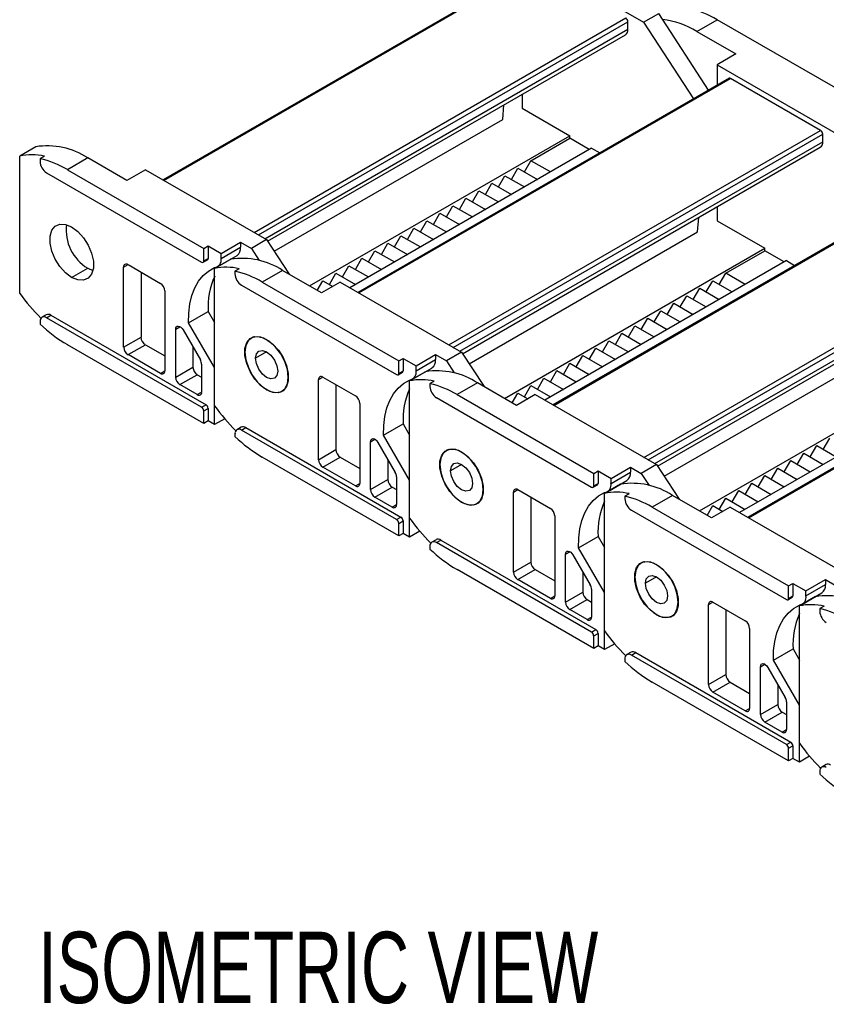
# Model space of a CAD drawing. Header units: millimetres. Extents: x 0 to 1537, y 0 to 1187.
# Tile 6 of 14: x 873 to 1004, y 931 to 1092. Entities that reach past the tile are written whole.
import ezdxf

# ---------------------------------------------------------------- set-up
doc = ezdxf.new("R2010")
doc.units = ezdxf.units.MM
doc.header["$LTSCALE"] = 5.5
doc.layers.add('DIMENSIONS', color=140, linetype='Continuous', lineweight=25)
doc.styles.add('SLDTEXTSTYLE0', font='TXT', dxfattribs={"width": 0.7})

msp = doc.modelspace()

# ---------------------------------------------------------------- linework, layer by layer
for p, q in [((954.82, 1102.55), (974.62, 1091.12)), ((956.77, 1100.33), (896.2, 1065.37)), ((896.35, 1065.28), (957.02, 1100.31)), ((911.05, 1056.79), (971.72, 1091.82)), ((974.62, 1091.12), (977.1, 1092.55)), ((985.26, 1080.04), (977.1, 1092.55)), ((911.76, 1056.39), (972.08, 1091.21)), ((972.08, 1089.98), (972.08, 1091.21)), ((974.62, 1091.12), (982.79, 1078.62)), ((983.32, 1089.61), (986.64, 1091.53)), ((1008.92, 1078.67), (986.64, 1091.53)), ((912.82, 1055.77), (972.08, 1089.98)), ((913.27, 1055.36), (971.66, 1089.06)), ((983.32, 1089.61), (989.68, 1085.94)), ((989.68, 1085.94), (986.64, 1084.18)), ((986.64, 1084.18), (986.64, 1080.84)), ((986.64, 1084.18), (1006.44, 1072.75)), ((988.59, 1081.96), (928.02, 1047)), ((928.17, 1046.92), (988.84, 1081.94)), ((1003.54, 1073.45), (988.84, 1081.94)), ((954.82, 1079.34), (954.82, 1077.08)), ((951.64, 1075.24), (951.83, 1077.62)), ((954.82, 1077.08), (962.6, 1072.59)), ((914.34, 1053.71), (951.64, 1075.24)), ((920.11, 1048.06), (962.6, 1072.59)), ((942.87, 1038.42), (1003.54, 1073.45)), ((943.58, 1038.02), (1003.9, 1072.84)), ((962.6, 1072.18), (962.6, 1072.59)), ((1003.9, 1071.61), (1003.9, 1072.84)), ((944.64, 1037.4), (1003.9, 1071.61)), ((956.24, 1068.51), (962.6, 1072.18)), ((965.78, 1070.34), (962.6, 1072.18)), ((875.42, 1070.78), (872.8, 1069.27)), ((966.14, 1070.55), (926.68, 1047.77)), ((945.09, 1036.99), (1003.48, 1070.7)), ((966.14, 1070.55), (967.47, 1069.78)), ((872.8, 1046.84), (872.8, 1069.27)), ((876.83, 1069.23), (876.12, 1068.82)), ((876.12, 1068.82), (876.12, 1068.39)), ((883.9, 1068.96), (880.58, 1067.04)), ((890.27, 1065.28), (883.9, 1068.96)), ((955.18, 1066.67), (956.24, 1068.51)), ((959.42, 1066.67), (956.24, 1068.51)), ((877.18, 1066.55), (902.5, 1051.94)), ((880.58, 1067.04), (902.85, 1054.18)), ((893.31, 1067.04), (890.27, 1065.28)), ((893.31, 1067.04), (913.1, 1055.61)), ((953.06, 1065.44), (954.12, 1067.28)), ((954.12, 1067.28), (957.3, 1065.44)), ((948.81, 1062.99), (949.87, 1064.83)), ((949.87, 1064.83), (953.06, 1062.99)), ((950.93, 1064.22), (952, 1066.06)), ((952, 1066.06), (955.18, 1064.22)), ((946.69, 1061.77), (947.75, 1063.61)), ((947.75, 1063.61), (950.93, 1061.77)), ((1020.41, 1063.59), (959.84, 1028.63)), ((959.99, 1028.55), (1020.66, 1063.57)), ((944.57, 1060.55), (945.63, 1062.38)), ((945.63, 1062.38), (948.81, 1060.55)), ((940.33, 1058.1), (941.39, 1059.93)), ((941.39, 1059.93), (944.57, 1058.1)), ((942.45, 1059.32), (943.51, 1061.16)), ((943.51, 1061.16), (946.69, 1059.32)), ((986.64, 1060.97), (986.64, 1058.71)), ((938.21, 1056.87), (939.27, 1058.71)), ((939.27, 1058.71), (942.45, 1056.87)), ((983.46, 1056.87), (983.65, 1059.25)), ((986.64, 1058.71), (994.42, 1054.22)), ((936.09, 1055.65), (937.15, 1057.48)), ((937.15, 1057.48), (940.33, 1055.65)), ((946.16, 1035.34), (983.46, 1056.87)), ((905.68, 1053.36), (908.86, 1055.2)), ((908.86, 1055.2), (908.86, 1054.39)), ((908.86, 1055.2), (910.63, 1054.18)), ((913.1, 1055.61), (910.63, 1054.18)), ((913.1, 1055.61), (916.78, 1049.98)), ((931.84, 1053.2), (932.9, 1055.03)), ((932.9, 1055.03), (936.09, 1053.2)), ((933.96, 1054.42), (935.02, 1056.26)), ((935.02, 1056.26), (938.21, 1054.42)), ((974.69, 1020.06), (1035.36, 1055.08)), ((902.85, 1054.18), (903.56, 1054.59)), ((902.85, 1052.14), (902.85, 1054.18)), ((903.56, 1054.59), (905.68, 1053.36)), ((903.56, 1054.59), (903.56, 1052.55)), ((905.68, 1052.55), (908.86, 1054.39)), ((905.68, 1052.55), (905.68, 1053.36)), ((910.63, 1054.18), (911.91, 1052.21)), ((929.72, 1051.97), (930.78, 1053.81)), ((930.78, 1053.81), (933.96, 1051.97)), ((951.93, 1029.69), (994.42, 1054.22)), ((975.4, 1019.65), (1035.72, 1054.47)), ((976.46, 1019.03), (1035.72, 1053.24)), ((988.06, 1050.14), (994.42, 1053.81)), ((994.42, 1053.81), (994.42, 1054.22)), ((997.6, 1051.97), (994.42, 1053.81)), ((902.75, 1051.91), (903.46, 1052.32)), ((902.85, 1052.14), (903.56, 1052.55)), ((907.24, 1052.41), (904.62, 1050.9)), ((905.1, 1051.18), (908.28, 1053.02)), ((927.6, 1050.75), (928.66, 1052.59)), ((928.66, 1052.59), (931.84, 1050.75)), ((997.96, 1052.18), (958.5, 1029.4)), ((976.91, 1018.62), (1035.3, 1052.33)), ((997.96, 1052.18), (999.29, 1051.41)), ((881.28, 1049.44), (883.9, 1050.95)), ((883.9, 1050.95), (884.75, 1050.58)), ((889.77, 1051.12), (890.48, 1051.53)), ((889.77, 1038.05), (889.77, 1051.12)), ((890.48, 1051.53), (895.78, 1048.46)), ((892.6, 1050.3), (892.6, 1039.69)), ((904.62, 1028.47), (904.62, 1050.9)), ((908.65, 1050.86), (907.94, 1050.45)), ((907.94, 1050.45), (907.94, 1050.02)), ((915.72, 1050.59), (912.4, 1048.67)), ((922.08, 1046.92), (915.72, 1050.59)), ((923.36, 1048.3), (924.42, 1050.14)), ((924.42, 1050.14), (927.6, 1048.3)), ((925.48, 1049.52), (926.54, 1051.36)), ((926.54, 1051.36), (929.72, 1049.52)), ((987, 1048.3), (988.06, 1050.14)), ((991.24, 1048.3), (988.06, 1050.14)), ((912.4, 1048.67), (934.67, 1035.81)), ((921.38, 1047.32), (922.3, 1048.91)), ((925.13, 1048.67), (922.08, 1046.92)), ((922.3, 1048.91), (923.92, 1047.97)), ((925.13, 1048.67), (944.92, 1037.24)), ((984.88, 1047.07), (985.94, 1048.91)), ((985.94, 1048.91), (989.12, 1047.07)), ((896.49, 1047.24), (896.49, 1034.18)), ((909, 1048.18), (934.32, 1033.57)), ((982.75, 1045.85), (983.82, 1047.69)), ((983.82, 1047.69), (987, 1045.85)), ((978.51, 1043.4), (979.57, 1045.24)), ((979.57, 1045.24), (982.75, 1043.4)), ((980.63, 1044.63), (981.69, 1046.46)), ((981.69, 1046.46), (984.88, 1044.63)), ((1052.23, 1045.23), (991.66, 1010.26)), ((991.81, 1010.18), (1052.48, 1045.2)), ((900.38, 1042.04), (903.57, 1043.88)), ((903.57, 1043.88), (904.62, 1042.06)), ((976.39, 1042.18), (977.45, 1044.01)), ((977.45, 1044.01), (980.63, 1042.18)), ((876.12, 1042.26), (876.12, 1041.82)), ((877.14, 1043.35), (876.43, 1042.94)), ((877.18, 1042.87), (877.89, 1043.28)), ((902.5, 1028.26), (877.18, 1042.87)), ((877.89, 1043.28), (903.21, 1028.66)), ((904.62, 1034.71), (900.38, 1042.04)), ((974.27, 1040.95), (975.33, 1042.79)), ((975.33, 1042.79), (978.51, 1040.95)), ((898.26, 1040.98), (898.96, 1041.39)), ((898.26, 1033.15), (898.26, 1040.98)), ((899.46, 1040.86), (902.29, 1035.96)), ((972.15, 1039.73), (973.21, 1041.56)), ((973.21, 1041.56), (976.39, 1039.73)), ((889.77, 1038.05), (892.6, 1039.69)), ((910.96, 1039.73), (910.6, 1039.53)), ((967.91, 1037.28), (968.97, 1039.11)), ((968.97, 1039.11), (972.15, 1037.28)), ((970.03, 1038.5), (971.09, 1040.34)), ((971.09, 1040.34), (974.27, 1038.5)), ((902.85, 1025.6), (880.58, 1038.46)), ((890.48, 1036.83), (893.31, 1038.46)), ((893.31, 1038.46), (896.49, 1036.62)), ((901.08, 1038.05), (901.08, 1034.79)), ((913.1, 1037.28), (911.3, 1036.24)), ((944.92, 1037.24), (942.45, 1035.81)), ((944.92, 1037.24), (948.6, 1031.61)), ((965.78, 1036.05), (966.84, 1037.89)), ((966.84, 1037.89), (970.03, 1036.05)), ((977.98, 1016.97), (1015.28, 1038.5)), ((895.78, 1033.77), (890.48, 1036.83)), ((934.67, 1035.81), (935.38, 1036.22)), ((934.67, 1033.77), (934.67, 1035.81)), ((935.38, 1036.22), (937.5, 1035)), ((935.38, 1036.22), (935.38, 1034.18)), ((937.5, 1035), (940.68, 1036.83)), ((937.5, 1034.18), (940.68, 1036.02)), ((940.68, 1036.83), (940.68, 1036.02)), ((940.68, 1036.83), (942.45, 1035.81)), ((942.45, 1035.81), (943.73, 1033.84)), ((963.66, 1034.83), (964.72, 1036.67)), ((964.72, 1036.67), (967.91, 1034.83)), ((983.75, 1011.32), (1026.24, 1035.85)), ((895.78, 1033.77), (896.49, 1034.18)), ((898.26, 1033.15), (901.08, 1034.79)), ((902.5, 1035.27), (902.5, 1030.71)), ((904.62, 1025.4), (904.62, 1034.71)), ((934.57, 1033.54), (935.27, 1033.95)), ((934.67, 1033.77), (935.38, 1034.18)), ((939.06, 1034.04), (936.44, 1032.53)), ((936.92, 1032.81), (940.1, 1034.65)), ((937.5, 1034.18), (937.5, 1035)), ((959.42, 1032.38), (960.48, 1034.22)), ((960.48, 1034.22), (963.66, 1032.38)), ((961.54, 1033.6), (962.6, 1035.44)), ((962.6, 1035.44), (965.78, 1033.6)), ((898.96, 1031.93), (901.79, 1033.56)), ((901.79, 1033.56), (902.5, 1033.15)), ((916.64, 1033.16), (916.68, 1033.18)), ((921.59, 1032.75), (922.3, 1033.16)), ((921.59, 1019.68), (921.59, 1032.75)), ((922.3, 1033.16), (927.6, 1030.1)), ((936.44, 1010.1), (936.44, 1032.53)), ((940.47, 1032.49), (939.76, 1032.08)), ((957.3, 1031.15), (958.36, 1032.99)), ((958.36, 1032.99), (961.54, 1031.15)), ((1029.78, 1033.81), (990.32, 1011.03)), ((901.79, 1030.3), (898.96, 1031.93)), ((901.79, 1030.3), (902.5, 1030.71)), ((913.1, 1031.07), (913.14, 1031.09)), ((915.6, 1030.87), (915.96, 1031.07)), ((924.42, 1031.93), (924.42, 1021.32)), ((939.76, 1032.08), (939.76, 1031.65)), ((947.54, 1032.22), (944.22, 1030.3)), ((953.9, 1028.55), (947.54, 1032.22)), ((955.18, 1029.93), (956.24, 1031.77)), ((956.24, 1031.77), (959.42, 1029.93)), ((940.82, 1029.81), (966.14, 1015.2)), ((944.22, 1030.3), (966.49, 1017.44)), ((953.2, 1028.95), (954.12, 1030.54)), ((956.95, 1030.3), (953.9, 1028.55)), ((954.12, 1030.54), (955.74, 1029.61)), ((956.95, 1030.3), (976.74, 1018.87)), ((902.5, 1028.26), (903.21, 1028.66)), ((902.85, 1027.64), (903.56, 1028.05)), ((902.85, 1025.6), (902.85, 1027.64)), ((903.56, 1028.05), (903.56, 1026.01)), ((928.31, 1028.87), (928.31, 1015.81)), ((903.56, 1026.01), (902.85, 1025.6)), ((904.62, 1025.4), (903.56, 1026.01)), ((906.28, 1026.36), (904.62, 1025.4)), ((908.96, 1024.98), (908.25, 1024.57)), ((909, 1024.5), (909.71, 1024.91)), ((934.32, 1009.89), (909, 1024.5)), ((909.71, 1024.91), (935.02, 1010.3)), ((932.2, 1023.67), (935.39, 1025.51)), ((935.39, 1025.51), (936.44, 1023.69)), ((907.94, 1023.89), (907.94, 1023.45)), ((930.08, 1022.61), (930.78, 1023.02)), ((936.44, 1016.34), (932.2, 1023.67)), ((1003.97, 1021.36), (1005.03, 1023.19)), ((921.59, 1019.68), (924.42, 1021.32)), ((930.08, 1014.79), (930.08, 1022.61)), ((931.28, 1022.49), (934.11, 1017.59)), ((942.78, 1021.36), (942.42, 1021.16)), ((1001.85, 1020.13), (1002.91, 1021.97)), ((1002.91, 1021.97), (1006.09, 1020.13)), ((934.67, 1007.23), (912.4, 1020.09)), ((922.3, 1018.46), (925.13, 1020.09)), ((925.13, 1020.09), (928.31, 1018.26)), ((932.9, 1019.69), (932.9, 1016.42)), ((997.6, 1017.68), (998.66, 1019.52)), ((998.66, 1019.52), (1001.85, 1017.68)), ((999.73, 1018.91), (1000.79, 1020.75)), ((1000.79, 1020.75), (1003.97, 1018.91)), ((927.6, 1015.4), (922.3, 1018.46)), ((944.92, 1018.91), (943.12, 1017.87)), ((966.49, 1017.44), (967.2, 1017.85)), ((967.2, 1017.85), (969.32, 1016.63)), ((967.2, 1017.85), (967.2, 1015.81)), ((969.32, 1016.63), (972.5, 1018.46)), ((972.5, 1018.46), (972.5, 1017.65)), ((972.5, 1018.46), (974.27, 1017.44)), ((976.74, 1018.87), (974.27, 1017.44)), ((976.74, 1018.87), (980.42, 1013.24)), ((995.48, 1016.46), (996.54, 1018.3)), ((996.54, 1018.3), (999.73, 1016.46)), ((930.08, 1014.79), (932.9, 1016.42)), ((934.32, 1016.9), (934.32, 1012.34)), ((936.44, 1007.03), (936.44, 1016.34)), ((966.49, 1015.4), (966.49, 1017.44)), ((968.74, 1014.44), (971.92, 1016.28)), ((969.32, 1015.81), (972.5, 1017.65)), ((969.32, 1015.81), (969.32, 1016.63)), ((974.27, 1017.44), (975.55, 1015.48)), ((993.36, 1015.23), (994.42, 1017.07)), ((994.42, 1017.07), (997.6, 1015.23)), ((927.6, 1015.4), (928.31, 1015.81)), ((930.78, 1013.56), (933.61, 1015.19)), ((933.61, 1015.19), (934.32, 1014.79)), ((948.46, 1014.79), (948.5, 1014.81)), ((953.41, 1014.38), (954.12, 1014.79)), ((954.12, 1014.79), (959.42, 1011.73)), ((966.39, 1015.17), (967.09, 1015.58)), ((966.49, 1015.4), (967.2, 1015.81)), ((970.88, 1015.67), (968.26, 1014.16)), ((991.24, 1014.01), (992.3, 1015.85)), ((992.3, 1015.85), (995.48, 1014.01)), ((933.61, 1011.93), (930.78, 1013.56)), ((953.41, 1001.31), (953.41, 1014.38)), ((956.24, 1013.56), (956.24, 1002.95)), ((968.26, 991.73), (968.26, 1014.16)), ((972.29, 1014.12), (971.58, 1013.71)), ((971.58, 1013.71), (971.58, 1013.28)), ((979.36, 1013.85), (976.04, 1011.93)), ((985.72, 1010.18), (979.36, 1013.85)), ((987, 1011.56), (988.06, 1013.4)), ((988.06, 1013.4), (991.24, 1011.56)), ((989.12, 1012.79), (990.18, 1014.62)), ((990.18, 1014.62), (993.36, 1012.79)), ((933.61, 1011.93), (934.32, 1012.34)), ((944.92, 1012.7), (944.96, 1012.73)), ((947.42, 1012.5), (947.78, 1012.7)), ((972.64, 1011.44), (997.96, 996.83)), ((976.04, 1011.93), (998.31, 999.07)), ((985.02, 1010.58), (985.94, 1012.17)), ((988.77, 1011.93), (985.72, 1010.18)), ((985.94, 1012.17), (987.56, 1011.24)), ((988.77, 1011.93), (1008.56, 1000.5)), ((934.32, 1009.89), (935.02, 1010.3)), ((960.13, 1010.5), (960.13, 997.44)), ((934.67, 1009.27), (935.38, 1009.68)), ((934.67, 1007.23), (934.67, 1009.27)), ((935.38, 1009.68), (935.38, 1007.64)), ((935.38, 1007.64), (934.67, 1007.23)), ((936.44, 1007.03), (935.38, 1007.64)), ((938.1, 1007.99), (936.44, 1007.03)), ((940.78, 1006.61), (940.07, 1006.21)), ((964.02, 1005.3), (967.21, 1007.14)), ((967.21, 1007.14), (968.26, 1005.32)), ((939.76, 1005.52), (939.76, 1005.08)), ((940.82, 1006.13), (941.53, 1006.54)), ((966.14, 991.52), (940.82, 1006.13)), ((941.53, 1006.54), (966.84, 991.93)), ((968.26, 997.97), (964.02, 1005.3)), ((961.9, 1004.24), (962.6, 1004.65)), ((961.9, 996.42), (961.9, 1004.24)), ((963.1, 1004.12), (965.93, 999.23)), ((953.41, 1001.31), (956.24, 1002.95)), ((974.6, 1002.99), (974.24, 1002.79)), ((966.49, 988.86), (944.22, 1001.72)), ((954.12, 1000.09), (956.95, 1001.72)), ((956.95, 1001.72), (960.13, 999.89)), ((964.72, 1001.32), (964.72, 998.05)), ((976.74, 1000.54), (974.94, 999.5)), ((959.42, 997.03), (954.12, 1000.09)), ((998.31, 999.07), (999.02, 999.48)), ((998.31, 997.03), (998.31, 999.07)), ((999.02, 999.48), (1001.14, 998.26)), ((999.02, 999.48), (999.02, 997.44)), ((1001.14, 998.26), (1004.32, 1000.09)), ((1001.14, 997.44), (1004.32, 999.28)), ((1004.32, 1000.09), (1004.32, 999.28)), ((1004.32, 1000.09), (1006.09, 999.07)), ((959.42, 997.03), (960.13, 997.44)), ((961.9, 996.42), (964.72, 998.05)), ((966.14, 998.53), (966.14, 993.97)), ((968.26, 988.66), (968.26, 997.97)), ((998.21, 996.8), (998.91, 997.21)), ((998.31, 997.03), (999.02, 997.44)), ((1002.7, 997.31), (1000.08, 995.79)), ((1000.56, 996.07), (1003.74, 997.91)), ((1001.14, 997.44), (1001.14, 998.26)), ((962.6, 995.19), (965.43, 996.82)), ((965.43, 996.82), (966.14, 996.42)), ((980.28, 996.42), (980.31, 996.44)), ((985.23, 996.01), (985.94, 996.42)), ((985.23, 982.95), (985.23, 996.01)), ((985.94, 996.42), (991.24, 993.36)), ((1000.08, 973.37), (1000.08, 995.79)), ((1004.11, 995.75), (1003.4, 995.35)), ((1003.4, 995.35), (1003.4, 994.91)), ((965.43, 993.56), (962.6, 995.19)), ((965.43, 993.56), (966.14, 993.97)), ((976.74, 994.34), (976.78, 994.36)), ((979.24, 994.13), (979.6, 994.33)), ((988.06, 995.19), (988.06, 984.58)), ((991.95, 992.13), (991.95, 979.07)), ((966.14, 991.52), (966.84, 991.93)), ((966.49, 990.91), (967.2, 991.31)), ((966.49, 988.86), (966.49, 990.91)), ((967.2, 991.31), (967.2, 989.27)), ((967.2, 989.27), (966.49, 988.86)), ((968.26, 988.66), (967.2, 989.27)), ((969.92, 989.62), (968.26, 988.66)), ((972.6, 988.24), (971.89, 987.84)), ((972.64, 987.76), (973.35, 988.17)), ((997.96, 973.15), (972.64, 987.76)), ((973.35, 988.17), (998.66, 973.56)), ((995.84, 986.94), (999.03, 988.77)), ((999.03, 988.77), (1000.08, 986.95)), ((971.58, 987.15), (971.58, 986.71)), ((993.71, 985.87), (994.42, 986.28)), ((993.71, 978.05), (993.71, 985.87)), ((994.92, 985.76), (997.75, 980.86)), ((1000.08, 979.6), (995.84, 986.94)), ((985.23, 982.95), (988.06, 984.58)), ((998.31, 970.49), (976.04, 983.35)), ((985.94, 981.72), (988.77, 983.35)), ((988.77, 983.35), (991.95, 981.52)), ((996.54, 982.95), (996.54, 979.68)), ((991.24, 978.66), (985.94, 981.72)), ((993.71, 978.05), (996.54, 979.68)), ((997.96, 980.16), (997.96, 975.6)), ((1000.08, 970.29), (1000.08, 979.6)), ((991.24, 978.66), (991.95, 979.07)), ((994.42, 976.82), (997.25, 978.46)), ((997.25, 978.46), (997.96, 978.05)), ((997.25, 975.19), (994.42, 976.82)), ((997.25, 975.19), (997.96, 975.6)), ((997.96, 973.15), (998.66, 973.56)), ((998.31, 972.54), (999.02, 972.94)), ((999.02, 972.94), (999.02, 970.9)), ((998.31, 970.49), (998.31, 972.54)), ((1001.74, 971.25), (1000.08, 970.29)), ((999.02, 970.9), (998.31, 970.49)), ((1000.08, 970.29), (999.02, 970.9)), ((1004.42, 969.88), (1003.71, 969.47)), ((1003.4, 968.78), (1003.4, 968.35))]:
    msp.add_line(p, q)
at = {"flags": 128}
for points in [[(881.28, 1049.44), (880.28, 1050.19), (879.35, 1051.21), (878.59, 1052.42), (878.04, 1053.73), (877.75, 1055.02), (877.75, 1056.19), (878.04, 1057.15), (878.59, 1057.83), (879.35, 1058.15), (880.28, 1058.1), (881.28, 1057.69)], [(881.28, 1057.69), (882.29, 1056.94), (883.22, 1055.92), (883.98, 1054.71), (884.53, 1053.4), (884.82, 1052.11), (884.82, 1050.94), (884.53, 1049.98), (883.98, 1049.31), (883.22, 1048.98), (882.29, 1049.03), (881.28, 1049.44)], [(900.38, 1042.04), (900.41, 1043.63), (900.59, 1045.12), (900.92, 1046.49), (901.4, 1047.73), (902.01, 1048.81), (902.76, 1049.74), (903.63, 1050.48), (904.62, 1051.05)], [(898.26, 1040.98), (898.29, 1041.2), (898.37, 1041.37), (898.51, 1041.46), (898.69, 1041.48), (898.89, 1041.43), (899.1, 1041.3), (899.3, 1041.1), (899.46, 1040.86)], [(913.1, 1031.07), (912.1, 1031.82), (911.17, 1032.84), (910.41, 1034.06), (909.86, 1035.36), (909.57, 1036.65), (909.57, 1037.82), (909.86, 1038.79), (910.41, 1039.46), (911.17, 1039.78), (912.1, 1039.73), (913.1, 1039.32)], [(916.64, 1033.16), (916.5, 1034.39), (916.08, 1035.69), (915.42, 1036.95), (914.57, 1038.06), (913.61, 1038.95), (912.6, 1039.53), (911.64, 1039.76), (910.79, 1039.62), (910.13, 1039.12), (909.71, 1038.31), (909.57, 1037.24)], [(913.1, 1039.32), (914.11, 1038.57), (915.04, 1037.55), (915.8, 1036.34), (916.35, 1035.04), (916.64, 1033.74), (916.64, 1032.57), (916.35, 1031.61), (915.8, 1030.94), (915.04, 1030.61), (914.11, 1030.66), (913.1, 1031.07)], [(909.57, 1037.24), (909.71, 1036.01), (910.13, 1034.71), (910.79, 1033.45), (911.64, 1032.33), (912.6, 1031.45), (913.61, 1030.87), (914.57, 1030.64), (915.42, 1030.78), (916.08, 1031.27), (916.5, 1032.09), (916.64, 1033.16)], [(911.3, 1036.24), (911.44, 1036.96), (911.83, 1037.41), (912.41, 1037.52), (913.1, 1037.28), (913.79, 1036.72), (914.38, 1035.93), (914.77, 1035.03), (914.91, 1034.16)], [(914.91, 1034.16), (914.77, 1033.44), (914.38, 1032.99), (913.79, 1032.88), (913.1, 1033.12), (912.41, 1033.67), (911.83, 1034.46), (911.44, 1035.36), (911.3, 1036.24)], [(932.2, 1023.67), (932.23, 1025.26), (932.41, 1026.75), (932.74, 1028.12), (933.22, 1029.36), (933.83, 1030.44), (934.58, 1031.37), (935.45, 1032.12), (936.44, 1032.68)], [(930.08, 1022.61), (930.11, 1022.83), (930.19, 1023), (930.33, 1023.09), (930.51, 1023.12), (930.71, 1023.06), (930.92, 1022.93), (931.12, 1022.73), (931.28, 1022.49)], [(944.92, 1012.7), (943.92, 1013.45), (942.99, 1014.47), (942.23, 1015.69), (941.68, 1016.99), (941.39, 1018.28), (941.39, 1019.46), (941.68, 1020.42), (942.23, 1021.09), (942.99, 1021.41), (943.92, 1021.37), (944.92, 1020.95)], [(948.46, 1014.79), (948.32, 1016.02), (947.9, 1017.32), (947.24, 1018.58), (946.39, 1019.69), (945.43, 1020.58), (944.42, 1021.16), (943.46, 1021.39), (942.61, 1021.25), (941.95, 1020.75), (941.53, 1019.94), (941.39, 1018.87)], [(944.92, 1020.95), (945.93, 1020.2), (946.86, 1019.18), (947.62, 1017.97), (948.17, 1016.67), (948.46, 1015.37), (948.46, 1014.2), (948.17, 1013.24), (947.62, 1012.57), (946.86, 1012.25), (945.93, 1012.29), (944.92, 1012.7)], [(941.39, 1018.87), (941.53, 1017.64), (941.95, 1016.34), (942.61, 1015.08), (943.46, 1013.96), (944.42, 1013.08), (945.43, 1012.5), (946.39, 1012.27), (947.24, 1012.41), (947.9, 1012.9), (948.32, 1013.72), (948.46, 1014.79)], [(943.12, 1017.87), (943.26, 1018.59), (943.65, 1019.04), (944.23, 1019.15), (944.92, 1018.91), (945.61, 1018.35), (946.2, 1017.56), (946.59, 1016.66), (946.73, 1015.79)], [(946.73, 1015.79), (946.59, 1015.07), (946.2, 1014.62), (945.61, 1014.51), (944.92, 1014.75), (944.23, 1015.3), (943.65, 1016.09), (943.26, 1016.99), (943.12, 1017.87)], [(964.02, 1005.3), (964.05, 1006.89), (964.23, 1008.38), (964.56, 1009.75), (965.04, 1010.99), (965.65, 1012.07), (966.4, 1013), (967.27, 1013.75), (968.26, 1014.31)], [(961.9, 1004.24), (961.93, 1004.46), (962.01, 1004.63), (962.15, 1004.73), (962.33, 1004.75), (962.53, 1004.69), (962.74, 1004.56), (962.94, 1004.36), (963.1, 1004.12)], [(976.74, 994.34), (975.74, 995.08), (974.81, 996.1), (974.05, 997.32), (973.5, 998.62), (973.21, 999.91), (973.21, 1001.09), (973.5, 1002.05), (974.05, 1002.72), (974.81, 1003.04), (975.74, 1003), (976.74, 1002.58)], [(980.28, 996.42), (980.14, 997.65), (979.72, 998.95), (979.06, 1000.21), (978.21, 1001.33), (977.25, 1002.21), (976.24, 1002.79), (975.28, 1003.02), (974.43, 1002.88), (973.77, 1002.38), (973.35, 1001.57), (973.21, 1000.5)], [(976.74, 1002.58), (977.75, 1001.83), (978.67, 1000.81), (979.44, 999.6), (979.99, 998.3), (980.28, 997.01), (980.28, 995.83), (979.99, 994.87), (979.44, 994.2), (978.67, 993.88), (977.75, 993.92), (976.74, 994.34)], [(973.21, 1000.5), (973.35, 999.27), (973.77, 997.97), (974.43, 996.71), (975.28, 995.59), (976.24, 994.71), (977.25, 994.13), (978.21, 993.9), (979.06, 994.04), (979.72, 994.53), (980.14, 995.35), (980.28, 996.42)], [(974.94, 999.5), (975.08, 1000.22), (975.47, 1000.67), (976.05, 1000.78), (976.74, 1000.54), (977.43, 999.98), (978.02, 999.2), (978.41, 998.29), (978.55, 997.42)], [(978.55, 997.42), (978.41, 996.7), (978.02, 996.25), (977.43, 996.14), (976.74, 996.38), (976.05, 996.93), (975.47, 997.72), (975.08, 998.62), (974.94, 999.5)], [(995.84, 986.94), (995.87, 988.52), (996.05, 990.01), (996.38, 991.38), (996.86, 992.62), (997.47, 993.71), (998.22, 994.63), (999.09, 995.38), (1000.08, 995.94)], [(993.71, 985.87), (993.75, 986.09), (993.83, 986.26), (993.97, 986.36), (994.15, 986.38), (994.35, 986.32), (994.56, 986.19), (994.76, 985.99), (994.92, 985.76)]]:
    msp.add_lwpolyline(points, dxfattribs=at)
for centre, radius, start, end in [((971.31, 1091.17), 0.768, 2.6055, 57.3945), ((978.73, 1078.21), 15.5, 59.29, 77.1024), ((975.92, 1077.49), 14.2, 58.5828, 82.6528), ((971.1, 1089.87), 0.986, 305.0133, 6.2988), ((988.69, 1081.73), 0.251, 54.3824, 114.3071), ((1003.13, 1072.8), 0.768, 2.6055, 57.3945), ((877.3, 1058.9), 12.03, 56.7274, 99.0133), ((1002.92, 1071.5), 0.986, 305.0133, 6.2988), ((874.72, 1060.11), 9.36, 76.9706, 101.848), ((872.66, 1053.72), 15.5, 59.29, 77.1024), ((878.43, 1068.49), 2.31, 182.6055, 237.3945), ((887.67, 1057.19), 7.29, 173.1605, 238.8435), ((907.42, 1054.19), 1.45, 306.2883, 7.8112), ((890.2, 1051.19), 0.437, 50.7967, 189.214), ((902.64, 1052.11), 0.218, 230.7967, 9.214), ((903.32, 1052.52), 0.24, 304.0564, 7.2558), ((904.46, 1052.29), 1.24, 277.1662, 12.2078), ((909.12, 1040.53), 12.03, 56.7274, 99.0133), ((906.54, 1041.75), 9.36, 76.9706, 101.848), ((904.48, 1035.35), 15.5, 59.29, 77.1024), ((910.25, 1050.12), 2.31, 182.6055, 237.3945), ((894.95, 1047.17), 1.54, 2.6055, 57.3945), ((915.83, 1044.62), 12.28, 155.8434, 183.4452), ((899.62, 1066.19), 33.07, 215.8066, 225.0618), ((876.77, 1042.36), 0.655, 50.7967, 189.214), ((877.45, 1042.66), 0.754, 54.3824, 114.3071), ((892.9, 1059.43), 24.32, 226.3765, 239.5525), ((894.13, 1039.76), 1.54, 182.6055, 237.3945), ((891.31, 1038.12), 1.54, 182.6055, 237.3945), ((901.06, 1035.22), 1.44, 1.9565, 31.1437), ((939.24, 1035.82), 1.45, 306.2883, 7.8112), ((896.06, 1034.11), 0.437, 230.7967, 9.214), ((902.62, 1034.86), 1.54, 182.6055, 237.3945), ((935.14, 1034.15), 0.24, 304.0564, 7.2558), ((936.28, 1033.92), 1.24, 277.1662, 12.2078), ((940.94, 1022.16), 12.03, 56.7274, 99.0133), ((899.79, 1033.22), 1.54, 182.6055, 237.3945), ((922.02, 1032.82), 0.437, 50.7967, 189.214), ((934.46, 1033.74), 0.218, 230.7967, 9.214), ((938.36, 1023.38), 9.36, 76.9706, 101.848), ((902.07, 1030.64), 0.437, 230.7967, 9.214), ((947.65, 1026.25), 12.28, 155.8434, 183.4452), ((936.3, 1016.98), 15.5, 59.29, 77.1024), ((942.07, 1031.75), 2.31, 182.6055, 237.3945), ((926.77, 1028.8), 1.54, 2.6055, 57.3945), ((902.08, 1027.61), 0.768, 2.6055, 57.3945), ((902.79, 1028.02), 0.768, 2.6055, 57.3945), ((931.44, 1047.82), 33.07, 215.8066, 225.0618), ((908.59, 1023.99), 0.655, 50.7967, 189.214), ((909.27, 1024.3), 0.754, 54.3824, 114.3071), ((924.72, 1041.06), 24.32, 226.3765, 239.5525), ((925.95, 1021.39), 1.54, 182.6055, 237.3945), ((923.13, 1019.75), 1.54, 182.6055, 237.3945), ((934.44, 1016.49), 1.54, 182.6055, 237.3945), ((932.88, 1016.85), 1.44, 1.9565, 31.1437), ((971.06, 1017.45), 1.45, 306.2883, 7.8112), ((927.88, 1015.74), 0.437, 230.7967, 9.214), ((931.61, 1014.86), 1.54, 182.6055, 237.3945), ((953.84, 1014.45), 0.437, 50.7967, 189.214), ((966.28, 1015.37), 0.218, 230.7967, 9.214), ((966.96, 1015.78), 0.24, 304.0564, 7.2558), ((968.1, 1015.55), 1.24, 277.1662, 12.2078), ((972.76, 1003.79), 12.03, 56.7274, 99.0133), ((970.18, 1005.01), 9.36, 76.9706, 101.848), ((968.12, 998.61), 15.5, 59.29, 77.1024), ((973.89, 1013.38), 2.31, 182.6055, 237.3945), ((933.89, 1012.27), 0.437, 230.7967, 9.214), ((958.59, 1010.43), 1.54, 2.6055, 57.3945), ((979.47, 1007.88), 12.28, 155.8434, 183.4452), ((933.9, 1009.24), 0.768, 2.6055, 57.3945), ((934.61, 1009.65), 0.768, 2.6055, 57.3945), ((963.26, 1029.45), 33.07, 215.8066, 225.0618), ((941.09, 1005.93), 0.754, 54.3824, 114.3071), ((940.41, 1005.62), 0.655, 50.7967, 189.214), ((956.54, 1022.69), 24.32, 226.3765, 239.5525), ((957.77, 1003.02), 1.54, 182.6055, 237.3945), ((954.94, 1001.38), 1.54, 182.6055, 237.3945), ((964.7, 998.48), 1.44, 1.9565, 31.1437), ((1002.88, 999.08), 1.45, 306.2883, 7.8112), ((959.7, 997.37), 0.437, 230.7967, 9.214), ((966.26, 998.12), 1.54, 182.6055, 237.3945), ((998.1, 997), 0.218, 230.7967, 9.214), ((998.78, 997.41), 0.24, 304.0564, 7.2558), ((999.92, 997.18), 1.24, 277.1662, 12.2078), ((1004.58, 985.42), 12.03, 56.7274, 99.0133), ((963.43, 996.49), 1.54, 182.6055, 237.3945), ((985.66, 996.08), 0.437, 50.7967, 189.214), ((1002, 986.64), 9.36, 76.9706, 101.848), ((999.94, 980.24), 15.5, 59.29, 77.1024), ((965.71, 993.9), 0.437, 230.7967, 9.214), ((1011.29, 989.51), 12.28, 155.8434, 183.4452), ((1005.71, 995.01), 2.31, 182.6055, 237.3945), ((990.41, 992.06), 1.54, 2.6055, 57.3945), ((965.72, 990.87), 0.768, 2.6055, 57.3945), ((966.43, 991.28), 0.768, 2.6055, 57.3945), ((995.08, 1011.08), 33.07, 215.8066, 225.0618), ((972.23, 987.25), 0.655, 50.7967, 189.214), ((972.91, 987.56), 0.754, 54.3824, 114.3071), ((988.36, 1004.32), 24.32, 226.3765, 239.5525), ((989.59, 984.65), 1.54, 182.6055, 237.3945), ((986.76, 983.02), 1.54, 182.6055, 237.3945), ((998.08, 979.75), 1.54, 182.6055, 237.3945), ((996.52, 980.11), 1.44, 1.9565, 31.1437), ((991.52, 979), 0.437, 230.7967, 9.214), ((995.25, 978.12), 1.54, 182.6055, 237.3945), ((997.53, 975.53), 0.437, 230.7967, 9.214), ((997.54, 972.5), 0.768, 2.6055, 57.3945), ((998.25, 972.91), 0.768, 2.6055, 57.3945), ((1026.9, 992.71), 33.07, 215.8066, 225.0618), ((1004.73, 969.19), 0.754, 54.3824, 114.3071), ((1004.05, 968.89), 0.655, 50.7967, 189.214), ((1020.18, 985.95), 24.32, 226.3765, 239.5525)]:
    msp.add_arc(centre, radius, start, end)

# ---------------------------------------------------------------- texts
at = {"layer": 'DIMENSIONS', "insert": (875.81, 942.58), "char_height": 11.6417, "attachment_point": 1, "style": 'SLDTEXTSTYLE0'}
msp.add_mtext('ISOMETRIC VIEW', dxfattribs=at)

doc.saveas('drawing.dxf')
